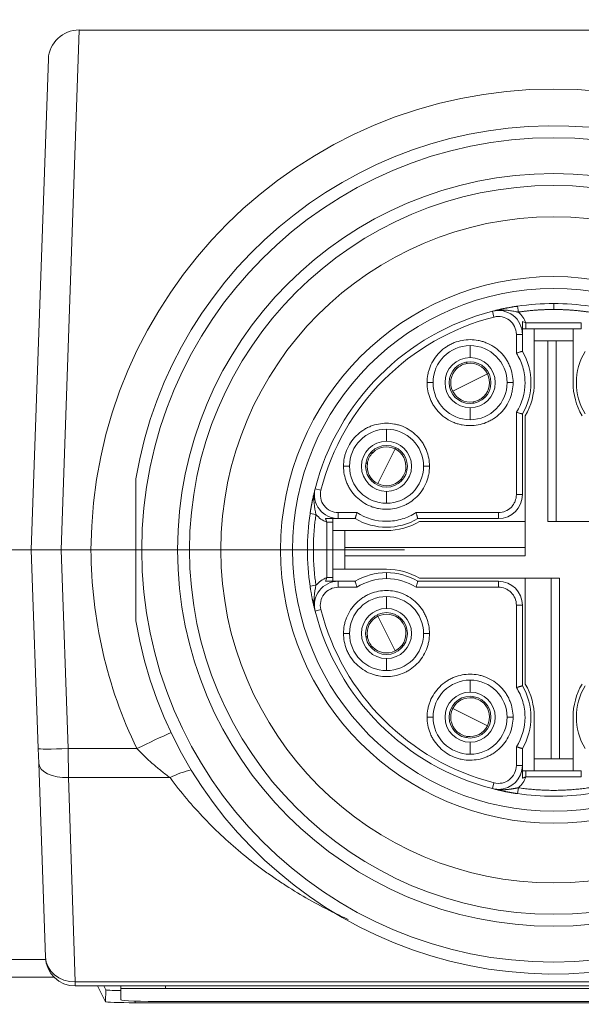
# Model space of a CAD drawing. Header units: millimetres. Extents: x 4 to 836, y 5 to 589.
# Tile 110 of 154: x 657 to 666, y 260 to 277. Entities that reach past the tile are written whole.
import ezdxf

# ---------------------------------------------------------------- set-up
doc = ezdxf.new("R2010")
doc.units = ezdxf.units.MM
doc.layers.add('1', color=7, linetype='Continuous', true_color=0xffffff)
doc.styles.add('ideas_simplex', font='simplex.shx')
doc.dimstyles.get("Standard").update_dxf_attribs({"dimtxt": 0.18, "dimasz": 0.18, "dimexe": 0.18, "dimexo": 0.0625, "dimgap": 0.09, "dimtad": 0, "dimtih": 1, "dimtoh": 1, "dimdec": 4, "dimzin": 0, "dimdsep": 46, "dimtxsty": 'Standard', "dimcen": 0.09, "dimadec": 0, "dimazin": 0, "dimtfac": 1, "dimtdec": 4, "dimtofl": 0, "dimtmove": 0, "dimatfit": 3, "dimfxl": 1, "dimtolj": 1, "dimtzin": 0, "dimarcsym": 0})

# ---------------------------------------------------------------- blocks, each defined once
blk = doc.blocks.new('_U6')
at = {"layer": '1', "color": 152, "lineweight": 13}
for p, q in [((678.538624, 315.211223), (784.688083, 315.211223)), ((650.312249, 253.711148), (784.688083, 253.711148))]:
    blk.add_line(p, q, dxfattribs=at)
at = {"layer": '1', "color": 27, "lineweight": 13}
blk.add_line((782.688083, 315.211223), (782.688083, 253.711148), dxfattribs=at)
at = {"layer": '1', "color": 87, "lineweight": 25}
for p, q in [((781.188083, 293.048685), (775.563083, 293.048685)), ((775.563083, 293.048685), (775.563083, 291.548685)), ((781.188083, 291.548685), (781.188083, 293.048685)), ((775.563083, 277.373685), (775.563083, 275.873685)), ((781.188083, 275.873685), (781.188083, 277.373685)), ((775.563083, 275.873685), (781.188083, 275.873685))]:
    blk.add_line(p, q, dxfattribs=at)
at = {"layer": '1', "color": 27, "lineweight": 18}
for points in [[(782.688083, 315.211223), (783.217064, 312.211225), (782.159102, 312.211221)], [(782.688083, 253.711148), (782.159102, 256.711146), (783.217064, 256.71115)]]:
    blk.add_solid(points, dxfattribs=at)
at = {"layer": '1', "color": 87, "linetype": 'Continuous', "lineweight": 25, "char_height": 3, "attachment_point": 7, "rotation": 90, "line_spacing_factor": 1.204819, "style": 'ideas_simplex'}
for s, insert in [('\\W1.2558;2.421', (781.034583, 277.321185)), ('\\W1.2097;61,5', (773.722083, 278.806185))]:
    blk.add_mtext(s, dxfattribs=dict(at, insert=insert))
blk = doc.blocks.new('_U7')
at = {"layer": '1', "color": 152, "lineweight": 13}
for p, q in [((695.062702, 354.711299), (597.434386, 354.711299)), ((663.288624, 267.843936), (597.434386, 267.843936))]:
    blk.add_line(p, q, dxfattribs=at)
at = {"layer": '1', "color": 27, "lineweight": 13}
blk.add_line((599.434386, 267.843936), (599.434386, 354.711299), dxfattribs=at)
at = {"layer": '1', "color": 87, "lineweight": 25}
for p, q in [((597.934386, 318.380118), (592.309386, 318.380118)), ((592.309386, 318.380118), (592.309386, 316.880118)), ((597.934386, 316.880118), (597.934386, 318.380118)), ((592.309386, 305.675118), (592.309386, 304.175118)), ((597.934386, 304.175118), (597.934386, 305.675118)), ((592.309386, 304.175118), (597.934386, 304.175118))]:
    blk.add_line(p, q, dxfattribs=at)
at = {"layer": '1', "color": 27, "lineweight": 18}
for points in [[(599.434386, 354.711299), (599.963367, 351.711301), (598.905405, 351.711297)], [(599.434386, 267.843936), (598.905405, 270.843935), (599.963367, 270.843938)]]:
    blk.add_solid(points, dxfattribs=at)
at = {"layer": '1', "color": 87, "linetype": 'Continuous', "lineweight": 25, "char_height": 3, "attachment_point": 7, "rotation": 90, "line_spacing_factor": 1.204819, "style": 'ideas_simplex'}
for s, insert in [('\\W1.2280;86,9', (590.468386, 305.622618)), ('\\W1.2097;3.42', (597.780886, 305.622618))]:
    blk.add_mtext(s, dxfattribs=dict(at, insert=insert))

msp = doc.modelspace()

# ---------------------------------------------------------------- linework, layer by layer
at = {"layer": '1', "color": 27, "linetype": 'Continuous', "lineweight": 13}
for p, q in [((657.842, 276.547), (657.538, 267.844)), ((657.538, 267.844), (657.654, 264.518)), ((657.654, 264.518), (658.805, 264.518)), ((657.654, 264.518), (657.663, 264.032)), ((659.363, 264.032), (657.663, 264.032)), ((657.663, 264.032), (657.776, 260.613)), ((657.776, 260.544), (657.776, 260.613)), ((657.776, 260.613), (694.301, 260.613))]:
    msp.add_line(p, q, dxfattribs=at)
at = {"layer": '1', "color": 27, "linetype": 'Continuous', "lineweight": 18}
for p, q in [((657.842, 276.547), (694.235, 276.547)), ((657.039, 267.844), (657.326, 276.064)), ((657.039, 267.844), (657.538, 267.844)), ((657.155, 264.518), (657.039, 267.844)), ((657.538, 267.844), (658.039, 267.844)), ((657.163, 264.275), (657.155, 264.518)), ((657.277, 261.026), (657.163, 264.275)), ((694.301, 260.544), (657.776, 260.544))]:
    msp.add_line(p, q, dxfattribs=at)
at = {"layer": '1', "color": 163, "linetype": 'Continuous', "lineweight": 13}
for p, q in [((665.789, 271.969), (665.789, 271.869)), ((664.764, 271.84), (664.789, 271.743)), ((664.864, 271.857), (664.864, 271.852)), ((665.325, 271.644), (666.252, 271.644)), ((665.264, 271.452), (665.164, 271.452)), ((665.164, 271.14), (665.164, 271.452)), ((664.389, 271.064), (664.389, 271.264)), ((663.669, 270.644), (663.769, 270.644)), ((665.109, 270.644), (665.009, 270.644)), ((664.389, 270.224), (664.389, 270.024)), ((665.164, 268.769), (665.164, 270.148)), ((662.989, 269.664), (662.989, 269.864)), ((662.269, 269.244), (662.369, 269.244)), ((663.709, 269.244), (663.609, 269.244)), ((661.793, 268.868), (661.89, 268.843)), ((662.989, 268.824), (662.989, 268.624)), ((665.164, 268.769), (665.264, 268.769)), ((662.18, 268.369), (662.18, 268.469)), ((662.18, 268.469), (662.493, 268.469)), ((663.484, 268.469), (664.864, 268.469)), ((664.864, 268.369), (664.864, 268.469)), ((661.989, 267.381), (661.989, 268.307)), ((662.989, 267.464), (662.989, 267.364)), ((662.18, 267.319), (662.18, 267.219)), ((662.493, 267.219), (662.18, 267.219)), ((664.864, 267.219), (663.484, 267.219)), ((664.864, 267.219), (664.864, 267.319)), ((662.989, 266.864), (662.989, 267.064)), ((665.264, 266.919), (665.164, 266.919)), ((665.164, 265.54), (665.164, 266.919)), ((661.793, 266.82), (661.89, 266.844)), ((662.269, 266.444), (662.369, 266.444)), ((663.709, 266.444), (663.609, 266.444)), ((662.989, 266.024), (662.989, 265.824)), ((664.389, 265.464), (664.389, 265.664)), ((663.669, 265.044), (663.769, 265.044)), ((665.109, 265.044), (665.009, 265.044)), ((664.389, 264.624), (664.389, 264.424)), ((665.164, 264.236), (665.164, 264.548)), ((665.264, 264.236), (665.164, 264.236)), ((664.764, 263.848), (664.789, 263.945)), ((666.252, 264.044), (665.325, 264.044))]:
    msp.add_line(p, q, dxfattribs=at)
at = {"layer": '1', "color": 163, "linetype": 'Continuous', "lineweight": 18}
for p, q in [((665.197, 271.825), (665.182, 271.924)), ((665.325, 271.544), (665.325, 271.644)), ((666.252, 271.544), (666.252, 271.644)), ((665.325, 271.544), (666.252, 271.544)), ((665.264, 271.168), (665.264, 271.452)), ((665.264, 268.769), (665.264, 270.12)), ((661.708, 268.451), (661.807, 268.436)), ((662.18, 268.369), (662.464, 268.369)), ((663.513, 268.369), (664.864, 268.369)), ((661.989, 268.307), (662.089, 268.307)), ((662.089, 267.381), (662.089, 268.307)), ((661.989, 267.381), (662.089, 267.381)), ((661.708, 267.237), (661.807, 267.252)), ((662.464, 267.319), (662.18, 267.319)), ((664.864, 267.319), (663.513, 267.319)), ((665.264, 265.568), (665.264, 266.919)), ((665.264, 264.236), (665.264, 264.52)), ((666.252, 264.144), (665.325, 264.144)), ((665.325, 264.044), (665.325, 264.144)), ((666.252, 264.044), (666.252, 264.144)), ((665.182, 263.764), (665.197, 263.863))]:
    msp.add_line(p, q, dxfattribs=at)
at = {"layer": '1', "color": 4, "linetype": 'Continuous', "lineweight": 18}
for p, q in [((665.464, 271.544), (665.464, 271.344)), ((666.114, 271.344), (666.114, 271.544)), ((665.689, 271.344), (665.464, 271.344)), ((665.464, 271.344), (665.464, 270.644)), ((665.829, 271.344), (665.689, 271.344)), ((665.689, 268.319), (665.689, 271.344)), ((665.829, 271.344), (666.114, 271.344)), ((665.829, 268.319), (665.829, 271.344)), ((666.114, 271.344), (666.114, 270.644)), ((665.314, 270.089), (665.314, 267.744)), ((663.543, 268.319), (665.314, 268.319)), ((668.034, 268.319), (665.689, 268.319)), ((662.289, 268.169), (662.089, 268.169)), ((662.289, 267.884), (662.289, 268.169)), ((662.289, 268.169), (662.989, 268.169)), ((665.314, 267.884), (662.289, 267.884)), ((662.289, 267.884), (662.289, 267.744)), ((662.289, 267.744), (665.314, 267.744)), ((662.289, 267.744), (662.289, 267.519)), ((662.089, 267.519), (662.289, 267.519)), ((662.289, 267.519), (662.989, 267.519)), ((663.543, 267.369), (665.889, 267.369)), ((665.314, 265.598), (665.314, 267.369)), ((665.749, 267.369), (665.749, 264.344)), ((665.889, 264.344), (665.889, 267.369)), ((665.464, 264.344), (665.464, 265.044)), ((666.114, 264.344), (666.114, 265.044)), ((665.464, 264.344), (665.464, 264.144)), ((665.749, 264.344), (665.464, 264.344)), ((665.749, 264.344), (665.889, 264.344)), ((665.889, 264.344), (666.114, 264.344)), ((666.114, 264.144), (666.114, 264.344))]:
    msp.add_line(p, q, dxfattribs=at)
at = {"layer": '1', "color": 30, "linetype": 'Continuous', "lineweight": 13}
for p, q in [((664.389, 270.644), (664.098, 270.499)), ((664.389, 270.644), (664.679, 270.789)), ((662.989, 269.244), (663.134, 269.535)), ((662.989, 269.244), (662.843, 268.953)), ((662.989, 266.444), (662.843, 266.735)), ((662.989, 266.444), (663.134, 266.153)), ((664.389, 265.044), (664.098, 265.189)), ((664.389, 265.044), (664.679, 264.899))]:
    msp.add_line(p, q, dxfattribs=at)
at = {"layer": '1', "color": 30, "linetype": 'Continuous', "lineweight": 18}
for p, q in [((664.679, 270.789), (664.702, 270.8)), ((663.134, 269.535), (663.145, 269.557)), ((662.843, 266.735), (662.832, 266.757)), ((664.098, 265.189), (664.076, 265.2))]:
    msp.add_line(p, q, dxfattribs=at)
at = {"layer": '1', "color": 252, "linetype": 'Continuous', "lineweight": 13}
for p, q in [((651.949, 260.985), (657.28, 260.985)), ((657.42, 260.693), (651.949, 260.693)), ((658.28, 260.281), (658.287, 260.481)), ((658.78, 260.292), (658.779, 260.264))]:
    msp.add_line(p, q, dxfattribs=at)
at = {"layer": '1', "color": 252, "linetype": 'Continuous', "lineweight": 18}
for p, q in [((658.148, 260.544), (658.28, 260.281)), ((658.287, 260.481), (658.255, 260.544)), ((658.539, 260.311), (658.539, 260.504)), ((658.779, 260.264), (693.298, 260.264)), ((692.789, 260.285), (659.289, 260.285))]:
    msp.add_line(p, q, dxfattribs=at)
at = {"layer": '1', "color": 18, "linetype": 'Continuous', "lineweight": 18}
for p, q in [((658.539, 260.504), (658.539, 260.544)), ((658.539, 260.504), (659.289, 260.504)), ((692.789, 260.504), (659.289, 260.504))]:
    msp.add_line(p, q, dxfattribs=at)
at = {"layer": '1', "color": 18, "linetype": 'Continuous', "lineweight": 13}
msp.add_line((659.289, 260.544), (659.289, 260.504), dxfattribs=at)
at = {"layer": '1', "color": 27, "linetype": 'Continuous', "lineweight": 13}
msp.add_circle((665.789, 267.844), 6.9, dxfattribs=at)
at = {"layer": '1', "color": 27, "linetype": 'Continuous', "lineweight": 18}
for radius in [6.3, 6.1, 5.575, 4.575, 4.375]:
    msp.add_circle((665.789, 267.844), radius, dxfattribs=at)
at = {"layer": '1', "color": 27, "linetype": 'Continuous', "lineweight": 13}
for centre, start, end in [((665.789, 267.809), 0.258, 179.742), ((665.789, 267.879), 180.258, 205.7018)]:
    msp.add_arc(centre, 7.75, start, end, dxfattribs=at)
at = {"layer": '1', "color": 27, "linetype": 'Continuous', "lineweight": 18}
for centre, radius, start, end in [((665.789, 267.844), 7.1, 189.6276, 170.3724), ((657.776, 261.044), 0.5, 182, 270)]:
    msp.add_arc(centre, radius, start, end, dxfattribs=at)
at = {"layer": '1', "color": 163, "linetype": 'Continuous', "lineweight": 18}
for centre, radius, start, end in [((665.789, 267.844), 4.125, 90, 98.4568), ((665.789, 267.844), 4.125, 81.5432, 90), ((665.789, 267.844), 4.125, 104.3782, 165.6218), ((664.864, 271.452), 0.4, 360, 104.3782), ((664.389, 270.644), 0.62, 90, 180), ((664.389, 270.644), 0.62, 0, 90), ((664.389, 270.644), 1.02, 329.0753, 30.9247), ((667.189, 270.644), 1.02, 149.0753, 210.9247), ((664.389, 270.644), 0.42, 90, 270), ((664.389, 270.644), 0.35, 90, 270), ((664.389, 270.644), 0.42, 270, 90), ((664.389, 270.644), 0.35, 270, 90), ((664.389, 270.644), 0.62, 180, 270), ((664.389, 270.644), 0.62, 270, 0), ((662.989, 269.244), 0.62, 90, 180), ((662.989, 269.244), 0.62, 0, 90), ((662.989, 269.244), 0.42, 90, 270), ((662.989, 269.244), 0.42, 270, 90), ((662.989, 269.244), 0.35, 90, 270), ((662.989, 269.244), 0.35, 270, 90), ((662.989, 269.244), 0.62, 180, 270), ((662.989, 269.244), 0.62, 270, 0), ((662.18, 268.769), 0.4, 165.6218, 270), ((664.864, 268.769), 0.4, 270, 360), ((665.789, 267.844), 4.125, 171.5432, 188.4568), ((662.989, 269.244), 1.02, 239.0753, 300.9247), ((662.989, 266.444), 1.02, 90, 120.9247), ((662.989, 266.444), 1.02, 59.0753, 90), ((662.18, 266.919), 0.4, 90, 194.3782), ((664.864, 266.919), 0.4, 360, 90), ((662.989, 266.444), 0.62, 90, 180), ((662.989, 266.444), 0.62, 0, 90), ((662.989, 266.444), 0.42, 90, 270), ((662.989, 266.444), 0.42, 270, 90), ((665.789, 267.844), 4.125, 194.3782, 255.6218), ((662.989, 266.444), 0.35, 90, 270), ((662.989, 266.444), 0.35, 270, 90), ((662.989, 266.444), 0.62, 180, 270), ((662.989, 266.444), 0.62, 270, 0), ((664.389, 265.044), 0.62, 90, 180), ((664.389, 265.044), 0.62, 0, 90), ((664.389, 265.044), 1.02, 329.0753, 30.9247), ((667.189, 265.044), 1.02, 149.0753, 210.9247), ((664.389, 265.044), 0.42, 90, 270), ((664.389, 265.044), 0.35, 90, 270), ((664.389, 265.044), 0.42, 270, 90), ((664.389, 265.044), 0.35, 270, 90), ((664.389, 265.044), 0.62, 180, 270), ((664.389, 265.044), 0.62, 270, 0), ((664.864, 264.236), 0.4, 270, 360), ((664.864, 264.236), 0.4, 255.6218, 270), ((665.789, 267.844), 4.125, 261.5432, 270), ((665.789, 267.844), 4.125, 270, 278.4568)]:
    msp.add_arc(centre, radius, start, end, dxfattribs=at)
at = {"layer": '1', "color": 163, "linetype": 'Continuous', "lineweight": 13}
for centre, radius, start, end in [((665.789, 267.844), 4.025, 104.3782, 165.6218), ((664.864, 271.452), 0.3, 360, 104.3782), ((662.18, 266.919), 0.3, 90, 194.3782), ((665.789, 267.844), 4.025, 194.3782, 255.6218)]:
    msp.add_arc(centre, radius, start, end, dxfattribs=at)
at = {"layer": '1', "color": 30, "linetype": 'Continuous', "lineweight": 18}
for centre, start, end in [((664.389, 270.644), 134.4853, 206.5651), ((664.389, 270.644), 98.6448, 134.4853), ((664.389, 270.644), 26.5651, 98.6448), ((664.389, 270.644), 314.4853, 26.5651), ((664.389, 270.644), 206.5651, 278.6448), ((664.389, 270.644), 278.6448, 314.4853), ((662.989, 269.244), 63.4349, 135.5147), ((662.989, 269.244), 351.3552, 63.4349), ((662.989, 269.244), 135.5147, 171.3552), ((662.989, 269.244), 171.3552, 243.4349), ((662.989, 269.244), 315.5147, 351.3552), ((662.989, 269.244), 243.4349, 315.5147), ((662.989, 266.444), 116.5651, 188.6448), ((662.989, 266.444), 44.4853, 116.5651), ((662.989, 266.444), 8.6448, 44.4853), ((662.989, 266.444), 188.6448, 224.4853), ((662.989, 266.444), 296.5651, 8.6448), ((662.989, 266.444), 224.4853, 296.5651), ((664.389, 265.044), 81.3552, 153.4349), ((664.389, 265.044), 45.5147, 81.3552), ((664.389, 265.044), 333.4349, 45.5147), ((664.389, 265.044), 153.4349, 225.5147), ((664.389, 265.044), 261.3552, 333.4349), ((664.389, 265.044), 225.5147, 261.3552)]:
    msp.add_arc(centre, 0.325, start, end, dxfattribs=at)
at = {"layer": '1', "color": 4, "linetype": 'Continuous', "lineweight": 18}
for centre, start, end in [((664.364, 270.644), 329.7274, 360), ((667.214, 270.644), 180, 210.2726), ((662.989, 269.269), 270, 300.2726), ((662.989, 266.419), 59.7274, 90), ((664.364, 265.044), 360, 30.2726), ((667.214, 265.044), 149.7274, 180)]:
    msp.add_arc(centre, 1.1, start, end, dxfattribs=at)
at = {"layer": '1', "color": 27, "linetype": 'Continuous', "lineweight": 18}
msp.add_ellipse((657.826, 276.063), major_axis=(-0.467, -0.19), ratio=0.954432, start_param=4.309403, end_param=5.878982, dxfattribs=at)
at = {"layer": '1', "color": 27, "linetype": 'Continuous', "lineweight": 13}
for centre, major_axis, ratio, start_param, end_param in [((658.805, 264.483), (-0.901, -0.434), 0.03145, 4.004741, 4.697253), ((657.654, 264.535), (-0.5, -0.017), 0.034878, 0, 1.569578), ((657.663, 264.292), (-0.5, -0.017), 0.520272, 0, 1.55263), ((659.363, 263.512), (0.829, 0.559), 0.4511, 0.852454, 1.275562), ((657.776, 261.044), (0.5, 0.017), 0.862313, 3.141593, 4.682285)]:
    msp.add_ellipse(centre, major_axis=major_axis, ratio=ratio, start_param=start_param, end_param=end_param, dxfattribs=at)
at = {"layer": '1', "color": 252, "linetype": 'Continuous', "lineweight": 18}
for centre, major_axis, ratio, start_param, end_param in [((658.787, 260.481), (-0.5, 0), 0.034964, 0.017482, 1.050975), ((658.78, 260.281), (-0.5, 0), 0.034964, 0.017482, 1.5684), ((659.289, 260.311), (0.75, 0), 0.034899, 3.141593, 4.712389)]:
    msp.add_ellipse(centre, major_axis=major_axis, ratio=ratio, start_param=start_param, end_param=end_param, dxfattribs=at)
at = {"layer": '1', "color": 163, "linetype": 'Continuous', "lineweight": 18}
for points, knots in [([(664.764, 271.84), (664.772, 271.842), (664.786, 271.845), (664.807, 271.85), (664.827, 271.855), (664.846, 271.86), (664.865, 271.864), (664.882, 271.868), (664.899, 271.872), (664.915, 271.875), (664.93, 271.879), (664.944, 271.881), (664.959, 271.885), (664.976, 271.888), (664.996, 271.892), (665.015, 271.896), (665.034, 271.899), (665.053, 271.903), (665.072, 271.906), (665.091, 271.909), (665.109, 271.913), (665.128, 271.916), (665.146, 271.919), (665.164, 271.921), (665.176, 271.923), (665.182, 271.924)], [0, 0, 0, 0, 0.059317, 0.115844, 0.169584, 0.220541, 0.268722, 0.314133, 0.356781, 0.396676, 0.43383, 0.468256, 0.499972, 0.546812, 0.592509, 0.637114, 0.680683, 0.723276, 0.764957, 0.805793, 0.845858, 0.885228, 0.923985, 0.962213, 1, 1, 1, 1]), ([(664.864, 271.856), (664.864, 271.856), (664.864, 271.856), (664.864, 271.856), (664.864, 271.856), (664.864, 271.857), (664.864, 271.857), (664.865, 271.857), (664.867, 271.857), (664.871, 271.857), (664.877, 271.858), (664.891, 271.858), (664.918, 271.86), (664.952, 271.859), (664.987, 271.858), (665.016, 271.855), (665.049, 271.851), (665.084, 271.846), (665.123, 271.839), (665.155, 271.833), (665.176, 271.829), (665.187, 271.827), (665.192, 271.826), (665.195, 271.826), (665.196, 271.825), (665.197, 271.825)], [0, 0, 0, 0, 0.000142, 0.000283, 0.000567, 0.001134, 0.002267, 0.004533, 0.009062, 0.018107, 0.036142, 0.071991, 0.142847, 0.281165, 0.376962, 0.46416, 0.543496, 0.66676, 0.784155, 0.895314, 0.948474, 0.974441, 0.987272, 0.993649, 1, 1, 1, 1]), ([(665.164, 271.14), (665.17, 271.142), (665.176, 271.143), (665.189, 271.147), (665.195, 271.149), (665.207, 271.152), (665.213, 271.154), (665.224, 271.157), (665.229, 271.158), (665.238, 271.161), (665.243, 271.162), (665.25, 271.164), (665.253, 271.165), (665.258, 271.167), (665.26, 271.167), (665.263, 271.168), (665.264, 271.168), (665.264, 271.168)], [0, 0, 0, 0, 0.12517, 0.12517, 0.25034, 0.25034, 0.37551, 0.37551, 0.500679, 0.500679, 0.625849, 0.625849, 0.751019, 0.751019, 0.876189, 0.876189, 1, 1, 1, 1]), ([(665.164, 270.148), (665.17, 270.146), (665.176, 270.144), (665.189, 270.141), (665.195, 270.139), (665.207, 270.136), (665.213, 270.134), (665.224, 270.131), (665.229, 270.129), (665.238, 270.127), (665.243, 270.126), (665.25, 270.124), (665.253, 270.123), (665.258, 270.121), (665.26, 270.121), (665.263, 270.12), (665.264, 270.12), (665.264, 270.12)], [0, 0, 0, 0, 0.12517, 0.12517, 0.25034, 0.25034, 0.37551, 0.37551, 0.500679, 0.500679, 0.625849, 0.625849, 0.751019, 0.751019, 0.876189, 0.876189, 1, 1, 1, 1]), ([(661.708, 268.451), (661.709, 268.454), (661.71, 268.46), (661.711, 268.47), (661.713, 268.48), (661.715, 268.49), (661.716, 268.5), (661.718, 268.51), (661.719, 268.52), (661.721, 268.53), (661.723, 268.54), (661.725, 268.55), (661.726, 268.56), (661.728, 268.571), (661.73, 268.581), (661.732, 268.591), (661.734, 268.602), (661.736, 268.612), (661.738, 268.623), (661.74, 268.633), (661.742, 268.644), (661.744, 268.654), (661.746, 268.665), (661.749, 268.679), (661.753, 268.697), (661.758, 268.721), (661.763, 268.746), (661.77, 268.773), (661.777, 268.803), (661.784, 268.835), (661.79, 268.857), (661.793, 268.868)], [0, 0, 0, 0, 0.020548, 0.041216, 0.062019, 0.082972, 0.104088, 0.125381, 0.146866, 0.168555, 0.19046, 0.212594, 0.23497, 0.257598, 0.28049, 0.303656, 0.327108, 0.350855, 0.374907, 0.399274, 0.423963, 0.448985, 0.474347, 0.500057, 0.551029, 0.608744, 0.673259, 0.744616, 0.822843, 0.907966, 1, 1, 1, 1]), ([(661.807, 268.436), (661.796, 268.493), (661.783, 268.559), (661.772, 268.679), (661.772, 268.73), (661.777, 268.782)], [0, 0, 0, 0, 0.60877, 0.60877, 1, 1, 1, 1]), ([(661.967, 268.369), (662.004, 268.369), (662.041, 268.369), (662.093, 268.369), (662.111, 268.369), (662.146, 268.369), (662.163, 268.369), (662.18, 268.369)], [0, 0, 0, 0, 0.5, 0.5, 0.75, 0.75, 1, 1, 1, 1]), ([(662.493, 268.469), (662.491, 268.463), (662.489, 268.456), (662.485, 268.443), (662.484, 268.437), (662.48, 268.425), (662.479, 268.42), (662.476, 268.409), (662.474, 268.404), (662.471, 268.394), (662.47, 268.39), (662.468, 268.383), (662.467, 268.379), (662.466, 268.374), (662.465, 268.372), (662.465, 268.37), (662.464, 268.369), (662.464, 268.369)], [0, 0, 0, 0, 0.12517, 0.12517, 0.25034, 0.25034, 0.37551, 0.37551, 0.500679, 0.500679, 0.625849, 0.625849, 0.751019, 0.751019, 0.876189, 0.876189, 1, 1, 1, 1]), ([(663.513, 268.369), (663.513, 268.369), (663.513, 268.37), (663.512, 268.372), (663.511, 268.374), (663.51, 268.379), (663.509, 268.383), (663.507, 268.39), (663.506, 268.394), (663.503, 268.404), (663.502, 268.409), (663.499, 268.42), (663.497, 268.425), (663.494, 268.437), (663.492, 268.443), (663.488, 268.456), (663.486, 268.463), (663.484, 268.469)], [0, 0, 0, 0, 0.120316, 0.120316, 0.245985, 0.245985, 0.371654, 0.371654, 0.497324, 0.497324, 0.622993, 0.622993, 0.748662, 0.748662, 0.874331, 0.874331, 1, 1, 1, 1]), ([(661.793, 266.82), (661.791, 266.827), (661.787, 266.841), (661.782, 266.862), (661.777, 266.882), (661.773, 266.902), (661.768, 266.92), (661.764, 266.938), (661.761, 266.954), (661.757, 266.97), (661.754, 266.985), (661.751, 266.999), (661.748, 267.014), (661.744, 267.032), (661.741, 267.051), (661.737, 267.07), (661.733, 267.089), (661.73, 267.108), (661.726, 267.127), (661.723, 267.146), (661.72, 267.165), (661.717, 267.183), (661.714, 267.201), (661.711, 267.219), (661.709, 267.231), (661.708, 267.237)], [0, 0, 0, 0, 0.059317, 0.115844, 0.169584, 0.220541, 0.268722, 0.314133, 0.356781, 0.396676, 0.43383, 0.468256, 0.499972, 0.546812, 0.592509, 0.637114, 0.680683, 0.723276, 0.764957, 0.805793, 0.845858, 0.885228, 0.923985, 0.962213, 1, 1, 1, 1]), ([(661.793, 266.82), (661.772, 266.9), (661.77, 266.982), (661.783, 267.128), (661.796, 267.194), (661.807, 267.252)], [0, 0, 0, 0, 0.5, 0.5, 1, 1, 1, 1]), ([(661.967, 267.319), (662.004, 267.319), (662.041, 267.319), (662.093, 267.319), (662.111, 267.319), (662.146, 267.319), (662.163, 267.319), (662.18, 267.319)], [0, 0, 0, 0, 0.5, 0.5, 0.75, 0.75, 1, 1, 1, 1]), ([(662.493, 267.219), (662.491, 267.225), (662.489, 267.232), (662.485, 267.244), (662.484, 267.251), (662.48, 267.263), (662.479, 267.268), (662.476, 267.279), (662.474, 267.284), (662.471, 267.294), (662.47, 267.298), (662.468, 267.305), (662.467, 267.308), (662.466, 267.314), (662.465, 267.316), (662.465, 267.318), (662.464, 267.319), (662.464, 267.319)], [0, 0, 0, 0, 0.125169, 0.125169, 0.250337, 0.250337, 0.375506, 0.375506, 0.500675, 0.500675, 0.625843, 0.625843, 0.751012, 0.751012, 0.876181, 0.876181, 1, 1, 1, 1]), ([(663.484, 267.219), (663.486, 267.225), (663.488, 267.232), (663.492, 267.244), (663.494, 267.251), (663.497, 267.263), (663.499, 267.268), (663.502, 267.279), (663.503, 267.284), (663.506, 267.294), (663.507, 267.298), (663.509, 267.305), (663.51, 267.308), (663.511, 267.314), (663.512, 267.316), (663.513, 267.318), (663.513, 267.319), (663.513, 267.319)], [0, 0, 0, 0, 0.125168, 0.125168, 0.250336, 0.250336, 0.375504, 0.375504, 0.500672, 0.500672, 0.62584, 0.62584, 0.751008, 0.751008, 0.876177, 0.876177, 1, 1, 1, 1]), ([(665.164, 265.54), (665.17, 265.542), (665.176, 265.543), (665.189, 265.547), (665.195, 265.549), (665.207, 265.552), (665.213, 265.554), (665.224, 265.557), (665.229, 265.558), (665.238, 265.561), (665.243, 265.562), (665.25, 265.564), (665.253, 265.565), (665.258, 265.567), (665.26, 265.567), (665.263, 265.568), (665.264, 265.568), (665.264, 265.568)], [0, 0, 0, 0, 0.12517, 0.12517, 0.25034, 0.25034, 0.37551, 0.37551, 0.500679, 0.500679, 0.625849, 0.625849, 0.751019, 0.751019, 0.876189, 0.876189, 1, 1, 1, 1]), ([(665.164, 264.548), (665.17, 264.546), (665.176, 264.544), (665.189, 264.541), (665.195, 264.539), (665.207, 264.536), (665.213, 264.534), (665.224, 264.531), (665.229, 264.529), (665.238, 264.527), (665.243, 264.526), (665.25, 264.524), (665.253, 264.523), (665.258, 264.521), (665.26, 264.521), (665.263, 264.52), (665.264, 264.52), (665.264, 264.52)], [0, 0, 0, 0, 0.12517, 0.12517, 0.25034, 0.25034, 0.37551, 0.37551, 0.500679, 0.500679, 0.625849, 0.625849, 0.751019, 0.751019, 0.876189, 0.876189, 1, 1, 1, 1]), ([(665.264, 264.022), (665.264, 264.06), (665.264, 264.096), (665.264, 264.149), (665.264, 264.166), (665.264, 264.201), (665.264, 264.218), (665.264, 264.236)], [0, 0, 0, 0, 0.5, 0.5, 0.75, 0.75, 1, 1, 1, 1]), ([(665.182, 263.764), (665.179, 263.764), (665.172, 263.765), (665.162, 263.767), (665.153, 263.768), (665.143, 263.77), (665.133, 263.771), (665.123, 263.773), (665.113, 263.775), (665.103, 263.776), (665.093, 263.778), (665.082, 263.78), (665.072, 263.782), (665.062, 263.783), (665.052, 263.785), (665.041, 263.787), (665.031, 263.789), (665.02, 263.791), (665.01, 263.793), (664.999, 263.795), (664.989, 263.797), (664.978, 263.799), (664.968, 263.801), (664.953, 263.804), (664.935, 263.808), (664.912, 263.813), (664.887, 263.819), (664.859, 263.825), (664.829, 263.832), (664.797, 263.84), (664.776, 263.845), (664.764, 263.848)], [0, 0, 0, 0, 0.020548, 0.041216, 0.062019, 0.082972, 0.104088, 0.125381, 0.146866, 0.168555, 0.19046, 0.212594, 0.23497, 0.257598, 0.28049, 0.303656, 0.327108, 0.350855, 0.374907, 0.399274, 0.423963, 0.448985, 0.474347, 0.500057, 0.551029, 0.608744, 0.673259, 0.744616, 0.822843, 0.907966, 1, 1, 1, 1])]:
    msp.add_open_spline(points, degree=3, knots=knots, dxfattribs=at)
at = {"layer": '1', "color": 163, "linetype": 'Continuous', "lineweight": 13}
for points, weights in [([(665.197, 271.825), (665.393, 271.854), (665.59, 271.869), (665.789, 271.869)], [1, 0.998185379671, 0.998185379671, 1]), ([(665.789, 271.869), (665.987, 271.869), (666.185, 271.854), (666.381, 271.825)], [1, 0.998185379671, 0.998185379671, 1]), ([(666.381, 263.863), (665.987, 263.804), (665.59, 263.804), (665.197, 263.863)], [1, 0.9927513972, 0.9927513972, 1])]:
    msp.add_rational_spline(points, weights, degree=3, dxfattribs=at)
at = {"layer": '1', "color": 163, "linetype": 'Continuous', "lineweight": 18}
for points in [[(665.197, 271.825), (665.253, 271.775), (665.296, 271.714), (665.325, 271.644)], [(665.325, 271.644), (665.305, 271.65), (665.284, 271.658), (665.264, 271.666)], [(665.264, 271.544), (665.284, 271.544), (665.305, 271.544), (665.325, 271.544)], [(661.989, 268.307), (661.918, 268.336), (661.858, 268.379), (661.807, 268.436)], [(662.089, 268.307), (662.089, 268.328), (662.089, 268.349), (662.089, 268.369)], [(661.807, 267.252), (661.858, 267.309), (661.918, 267.352), (661.989, 267.381)], [(661.989, 267.381), (661.982, 267.36), (661.975, 267.339), (661.967, 267.319)], [(662.089, 267.319), (662.089, 267.339), (662.089, 267.36), (662.089, 267.381)], [(662.989, 267.364), (662.809, 267.363), (662.644, 267.315), (662.493, 267.219)], [(663.484, 267.219), (663.333, 267.315), (663.168, 267.363), (662.989, 267.364)], [(665.325, 264.144), (665.305, 264.144), (665.284, 264.144), (665.264, 264.144)], [(665.325, 264.044), (665.296, 263.974), (665.253, 263.913), (665.197, 263.863)]]:
    msp.add_open_spline(points, degree=3, dxfattribs=at)
at = {"layer": '1', "color": 163, "linetype": 'Continuous', "lineweight": 18, "extrusion": (-6.8076e-08, -1.26463e-14, -1)}
msp.add_open_spline([(665.264, 271.666), (665.264, 271.628), (665.264, 271.592), (665.264, 271.539), (665.264, 271.522), (665.264, 271.487), (665.264, 271.469), (665.264, 271.452)], degree=3, knots=[0, 0, 0, 0, 0.5, 0.5, 0.75, 0.75, 1, 1, 1, 1], dxfattribs=at)
at = {"layer": '1', "color": 163, "linetype": 'Continuous', "lineweight": 13}
for points, knots in [([(663.669, 270.644), (663.669, 270.69), (663.675, 270.757), (663.691, 270.823), (663.703, 270.866), (663.71, 270.886), (663.756, 271.001), (663.81, 271.083), (663.915, 271.188), (663.971, 271.234), (664.034, 271.271), (664.078, 271.294), (664.102, 271.305), (664.208, 271.347), (664.297, 271.364), (664.434, 271.364), (664.502, 271.358), (664.567, 271.342), (664.611, 271.329), (664.631, 271.322), (664.746, 271.277), (664.828, 271.223), (664.933, 271.118), (664.979, 271.061), (665.016, 270.998), (665.039, 270.955), (665.05, 270.93), (665.092, 270.824), (665.109, 270.736), (665.109, 270.644)], [0, 0, 0, 0, 0.0625, 0.09375, 0.09375, 0.125, 0.125, 0.25, 0.25, 0.3125, 0.34375, 0.34375, 0.375, 0.375, 0.5, 0.5, 0.5625, 0.59375, 0.59375, 0.625, 0.625, 0.75, 0.75, 0.8125, 0.84375, 0.84375, 0.875, 0.875, 1, 1, 1, 1]), ([(665.164, 270.148), (665.26, 270.299), (665.309, 270.465), (665.309, 270.689), (665.305, 270.733), (665.293, 270.821), (665.282, 270.866), (665.246, 270.99), (665.21, 271.067), (665.164, 271.14)], [0, 0, 0, 0, 0.5, 0.5, 0.625, 0.625, 0.75, 0.75, 1, 1, 1, 1]), ([(665.109, 270.644), (665.109, 270.598), (665.102, 270.531), (665.087, 270.465), (665.074, 270.422), (665.067, 270.402), (665.022, 270.287), (664.968, 270.205), (664.863, 270.1), (664.806, 270.053), (664.743, 270.016), (664.699, 269.994), (664.675, 269.983), (664.569, 269.941), (664.48, 269.924), (664.343, 269.924), (664.276, 269.93), (664.21, 269.946), (664.167, 269.959), (664.147, 269.965), (664.031, 270.011), (663.95, 270.065), (663.844, 270.17), (663.798, 270.227), (663.761, 270.29), (663.739, 270.333), (663.728, 270.358), (663.685, 270.464), (663.669, 270.552), (663.669, 270.644)], [0, 0, 0, 0, 0.0625, 0.09375, 0.09375, 0.125, 0.125, 0.25, 0.25, 0.3125, 0.34375, 0.34375, 0.375, 0.375, 0.5, 0.5, 0.5625, 0.59375, 0.59375, 0.625, 0.625, 0.75, 0.75, 0.8125, 0.84375, 0.84375, 0.875, 0.875, 1, 1, 1, 1]), ([(662.269, 269.244), (662.269, 269.29), (662.275, 269.357), (662.291, 269.423), (662.303, 269.466), (662.31, 269.486), (662.356, 269.601), (662.41, 269.683), (662.515, 269.788), (662.571, 269.834), (662.634, 269.871), (662.678, 269.894), (662.702, 269.905), (662.808, 269.947), (662.897, 269.964), (663.034, 269.964), (663.102, 269.958), (663.167, 269.942), (663.211, 269.929), (663.231, 269.922), (663.346, 269.877), (663.428, 269.823), (663.533, 269.718), (663.579, 269.661), (663.616, 269.598), (663.639, 269.555), (663.65, 269.53), (663.692, 269.424), (663.709, 269.336), (663.709, 269.244)], [0, 0, 0, 0, 0.0625, 0.09375, 0.09375, 0.125, 0.125, 0.25, 0.25, 0.3125, 0.34375, 0.34375, 0.375, 0.375, 0.5, 0.5, 0.5625, 0.59375, 0.59375, 0.625, 0.625, 0.75, 0.75, 0.8125, 0.84375, 0.84375, 0.875, 0.875, 1, 1, 1, 1]), ([(663.709, 269.244), (663.709, 269.198), (663.702, 269.131), (663.687, 269.065), (663.674, 269.022), (663.667, 269.002), (663.622, 268.887), (663.568, 268.805), (663.463, 268.7), (663.406, 268.653), (663.343, 268.616), (663.299, 268.594), (663.275, 268.583), (663.169, 268.541), (663.08, 268.524), (662.943, 268.524), (662.876, 268.53), (662.81, 268.546), (662.767, 268.559), (662.747, 268.565), (662.631, 268.611), (662.55, 268.665), (662.444, 268.77), (662.398, 268.827), (662.361, 268.89), (662.339, 268.933), (662.328, 268.958), (662.285, 269.064), (662.269, 269.152), (662.269, 269.244)], [0, 0, 0, 0, 0.0625, 0.09375, 0.09375, 0.125, 0.125, 0.25, 0.25, 0.3125, 0.34375, 0.34375, 0.375, 0.375, 0.5, 0.5, 0.5625, 0.59375, 0.59375, 0.625, 0.625, 0.75, 0.75, 0.8125, 0.84375, 0.84375, 0.875, 0.875, 1, 1, 1, 1]), ([(661.89, 268.843), (661.878, 268.799), (661.878, 268.752), (661.896, 268.664), (661.916, 268.621), (661.971, 268.549), (662.007, 268.52), (662.089, 268.479), (662.133, 268.469), (662.18, 268.469)], [0, 0, 0, 0, 0.25, 0.25, 0.5, 0.5, 0.75, 0.75, 1, 1, 1, 1]), ([(664.864, 268.469), (664.946, 268.469), (665.018, 268.5), (665.09, 268.571), (665.109, 268.594), (665.125, 268.621), (665.134, 268.639), (665.139, 268.65), (665.157, 268.694), (665.164, 268.73), (665.164, 268.769)], [0, 0, 0, 0, 0.5, 0.5, 0.625, 0.6875, 0.6875, 0.75, 0.75, 1, 1, 1, 1]), ([(662.493, 268.469), (662.644, 268.372), (662.81, 268.324), (663.033, 268.324), (663.078, 268.327), (663.165, 268.34), (663.211, 268.35), (663.334, 268.387), (663.412, 268.422), (663.484, 268.469)], [0, 0, 0, 0, 0.5, 0.5, 0.625, 0.625, 0.75, 0.75, 1, 1, 1, 1]), ([(665.164, 266.919), (665.164, 267.001), (665.133, 267.074), (665.062, 267.145), (665.038, 267.165), (665.012, 267.18), (664.993, 267.19), (664.983, 267.194), (664.939, 267.212), (664.902, 267.219), (664.864, 267.219)], [0, 0, 0, 0, 0.5, 0.5, 0.625, 0.6875, 0.6875, 0.75, 0.75, 1, 1, 1, 1]), ([(662.269, 266.444), (662.269, 266.49), (662.275, 266.557), (662.291, 266.623), (662.303, 266.666), (662.31, 266.686), (662.356, 266.801), (662.41, 266.883), (662.515, 266.988), (662.571, 267.034), (662.634, 267.071), (662.678, 267.094), (662.702, 267.105), (662.808, 267.147), (662.897, 267.164), (663.034, 267.164), (663.102, 267.158), (663.167, 267.142), (663.211, 267.129), (663.231, 267.122), (663.346, 267.077), (663.428, 267.023), (663.533, 266.918), (663.579, 266.861), (663.616, 266.798), (663.639, 266.755), (663.65, 266.73), (663.692, 266.624), (663.709, 266.536), (663.709, 266.444)], [0, 0, 0, 0, 0.0625, 0.09375, 0.09375, 0.125, 0.125, 0.25, 0.25, 0.3125, 0.34375, 0.34375, 0.375, 0.375, 0.5, 0.5, 0.5625, 0.59375, 0.59375, 0.625, 0.625, 0.75, 0.75, 0.8125, 0.84375, 0.84375, 0.875, 0.875, 1, 1, 1, 1]), ([(663.709, 266.444), (663.709, 266.398), (663.702, 266.331), (663.687, 266.265), (663.674, 266.222), (663.667, 266.202), (663.622, 266.087), (663.568, 266.005), (663.463, 265.9), (663.406, 265.853), (663.343, 265.816), (663.299, 265.794), (663.275, 265.783), (663.169, 265.741), (663.08, 265.724), (662.943, 265.724), (662.876, 265.73), (662.81, 265.746), (662.767, 265.759), (662.747, 265.765), (662.631, 265.811), (662.55, 265.865), (662.444, 265.97), (662.398, 266.027), (662.361, 266.09), (662.339, 266.133), (662.328, 266.158), (662.285, 266.264), (662.269, 266.352), (662.269, 266.444)], [0, 0, 0, 0, 0.0625, 0.09375, 0.09375, 0.125, 0.125, 0.25, 0.25, 0.3125, 0.34375, 0.34375, 0.375, 0.375, 0.5, 0.5, 0.5625, 0.59375, 0.59375, 0.625, 0.625, 0.75, 0.75, 0.8125, 0.84375, 0.84375, 0.875, 0.875, 1, 1, 1, 1]), ([(663.669, 265.044), (663.669, 265.09), (663.675, 265.157), (663.691, 265.223), (663.703, 265.266), (663.71, 265.286), (663.756, 265.401), (663.81, 265.483), (663.915, 265.588), (663.971, 265.634), (664.034, 265.671), (664.078, 265.694), (664.102, 265.705), (664.208, 265.747), (664.297, 265.764), (664.434, 265.764), (664.502, 265.758), (664.567, 265.742), (664.611, 265.729), (664.631, 265.722), (664.746, 265.677), (664.828, 265.623), (664.933, 265.518), (664.979, 265.461), (665.016, 265.398), (665.039, 265.355), (665.05, 265.33), (665.092, 265.224), (665.109, 265.136), (665.109, 265.044)], [0, 0, 0, 0, 0.0625, 0.09375, 0.09375, 0.125, 0.125, 0.25, 0.25, 0.3125, 0.34375, 0.34375, 0.375, 0.375, 0.5, 0.5, 0.5625, 0.59375, 0.59375, 0.625, 0.625, 0.75, 0.75, 0.8125, 0.84375, 0.84375, 0.875, 0.875, 1, 1, 1, 1]), ([(665.164, 264.548), (665.26, 264.699), (665.309, 264.865), (665.309, 265.089), (665.305, 265.133), (665.293, 265.221), (665.282, 265.266), (665.246, 265.39), (665.21, 265.467), (665.164, 265.54)], [0, 0, 0, 0, 0.5, 0.5, 0.625, 0.625, 0.75, 0.75, 1, 1, 1, 1]), ([(665.109, 265.044), (665.109, 264.998), (665.102, 264.931), (665.087, 264.865), (665.074, 264.822), (665.067, 264.802), (665.022, 264.687), (664.968, 264.605), (664.863, 264.5), (664.806, 264.453), (664.743, 264.416), (664.699, 264.394), (664.675, 264.383), (664.569, 264.341), (664.48, 264.324), (664.343, 264.324), (664.276, 264.33), (664.21, 264.346), (664.167, 264.359), (664.147, 264.365), (664.031, 264.411), (663.95, 264.465), (663.844, 264.57), (663.798, 264.627), (663.761, 264.69), (663.739, 264.733), (663.728, 264.758), (663.685, 264.864), (663.669, 264.952), (663.669, 265.044)], [0, 0, 0, 0, 0.0625, 0.09375, 0.09375, 0.125, 0.125, 0.25, 0.25, 0.3125, 0.34375, 0.34375, 0.375, 0.375, 0.5, 0.5, 0.5625, 0.59375, 0.59375, 0.625, 0.625, 0.75, 0.75, 0.8125, 0.84375, 0.84375, 0.875, 0.875, 1, 1, 1, 1]), ([(664.789, 263.945), (664.833, 263.934), (664.88, 263.933), (664.969, 263.951), (665.012, 263.971), (665.083, 264.026), (665.113, 264.063), (665.153, 264.145), (665.164, 264.189), (665.164, 264.236)], [0, 0, 0, 0, 0.25, 0.25, 0.5, 0.5, 0.75, 0.75, 1, 1, 1, 1])]:
    msp.add_open_spline(points, degree=3, knots=knots, dxfattribs=at)
at = {"layer": '1', "color": 30, "linetype": 'Continuous', "lineweight": 18}
for points in [[(664.331, 270.982), (664.334, 270.977), (664.337, 270.971), (664.34, 270.965)], [(664.161, 270.876), (664.157, 270.883), (664.154, 270.89), (664.15, 270.897)], [(664.446, 270.306), (664.443, 270.311), (664.44, 270.317), (664.437, 270.323)], [(664.616, 270.412), (664.62, 270.405), (664.623, 270.398), (664.627, 270.391)], [(662.734, 269.483), (662.742, 269.479), (662.749, 269.475), (662.757, 269.472)], [(662.667, 269.293), (662.662, 269.296), (662.656, 269.298), (662.65, 269.301)], [(663.31, 269.195), (663.316, 269.192), (663.321, 269.189), (663.327, 269.187)], [(663.243, 269.005), (663.236, 269.009), (663.228, 269.012), (663.22, 269.016)], [(663.22, 266.672), (663.227, 266.675), (663.233, 266.678), (663.24, 266.681)], [(662.65, 266.386), (662.656, 266.389), (662.661, 266.392), (662.667, 266.395)], [(663.328, 266.502), (663.322, 266.499), (663.316, 266.496), (663.31, 266.493)], [(662.757, 266.216), (662.75, 266.213), (662.744, 266.21), (662.737, 266.206)], [(664.437, 265.365), (664.441, 265.372), (664.444, 265.378), (664.447, 265.384)], [(664.628, 265.298), (664.624, 265.291), (664.62, 265.283), (664.616, 265.276)], [(664.15, 264.79), (664.153, 264.797), (664.157, 264.805), (664.161, 264.812)], [(664.34, 264.723), (664.337, 264.716), (664.333, 264.71), (664.33, 264.704)]]:
    msp.add_open_spline(points, degree=3, dxfattribs=at)
at = {"layer": '1', "color": 27, "linetype": 'Continuous', "lineweight": 18}
for points, knots in [([(658.789, 266.657), (658.789, 266.657), (658.789, 266.657), (658.789, 266.659), (658.789, 266.66), (658.789, 266.665), (658.789, 266.669), (658.789, 266.679), (658.789, 266.684), (658.789, 266.694), (658.789, 266.7), (658.789, 266.717), (658.789, 266.729), (658.789, 266.753), (658.789, 266.765), (658.789, 266.802), (658.789, 266.826), (658.789, 266.876), (658.789, 266.901), (658.789, 266.977), (658.789, 267.028), (658.789, 267.129), (658.789, 267.181), (658.789, 267.334), (658.789, 267.436), (658.789, 267.64), (658.789, 267.844), (658.789, 268.048), (658.789, 268.252), (658.789, 268.354), (658.789, 268.507), (658.789, 268.558), (658.789, 268.634), (658.789, 268.659), (658.789, 268.71), (658.789, 268.736), (658.789, 268.786), (658.789, 268.812), (658.789, 268.862), (658.789, 268.887), (658.789, 268.924), (658.789, 268.936), (658.789, 268.96), (658.789, 268.972), (658.789, 268.988), (658.789, 268.994), (658.789, 269.005), (658.789, 269.01), (658.789, 269.019), (658.789, 269.023), (658.789, 269.028), (658.789, 269.029), (658.789, 269.031), (658.789, 269.031), (658.789, 269.031)], [0, 0, 0, 0, 0.003713, 0.003713, 0.00762, 0.00762, 0.015434, 0.015434, 0.023249, 0.023249, 0.031063, 0.031063, 0.046692, 0.046692, 0.062321, 0.062321, 0.093579, 0.093579, 0.124837, 0.124837, 0.187353, 0.187353, 0.249869, 0.249869, 0.374901, 0.374901, 0.499933, 0.624965, 0.624965, 0.749997, 0.749997, 0.812513, 0.812513, 0.843771, 0.843771, 0.875029, 0.875029, 0.906287, 0.906287, 0.937545, 0.937545, 0.953174, 0.953174, 0.968803, 0.968803, 0.976617, 0.976617, 0.984432, 0.984432, 0.992246, 0.992246, 0.996154, 0.996154, 1, 1, 1, 1]), ([(658.799, 267.844), (658.782, 267.844), (658.764, 267.844), (658.723, 267.844), (658.698, 267.844), (658.66, 267.844), (658.647, 267.844), (658.621, 267.844), (658.607, 267.844), (658.539, 267.844), (658.482, 267.844), (658.406, 267.844), (658.391, 267.844), (658.36, 267.844), (658.344, 267.844), (658.297, 267.844), (658.266, 267.844), (658.17, 267.844), (658.105, 267.844), (658.039, 267.844)], [0, 0, 0, 0, 0.091761, 0.091761, 0.20529, 0.20529, 0.262055, 0.262055, 0.31882, 0.31882, 0.54588, 0.54588, 0.602645, 0.602645, 0.65941, 0.65941, 0.77294, 0.77294, 1, 1, 1, 1])]:
    msp.add_open_spline(points, degree=3, knots=knots, dxfattribs=at)
at = {"layer": '1', "color": 163, "linetype": 'Continuous', "lineweight": 18}
for points, weights in [([(661.807, 267.252), (661.749, 267.645), (661.749, 268.043), (661.807, 268.436)], [1, 0.9927513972, 0.9927513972, 1]), ([(661.967, 268.369), (661.975, 268.348), (661.982, 268.327), (661.989, 268.307)], [0.999999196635, 0.999999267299, 0.999999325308, 0.999999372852]), ([(665.264, 264.022), (665.284, 264.03), (665.305, 264.038), (665.325, 264.044)], [0.999999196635, 0.999999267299, 0.999999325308, 0.999999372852])]:
    msp.add_rational_spline(points, weights, degree=3, dxfattribs=at)
at = {"layer": '1', "color": 27, "linetype": 'Continuous', "lineweight": 13}
for points, knots in [([(659.363, 264.032), (659.315, 264.068), (659.267, 264.104), (659.195, 264.161), (659.172, 264.181), (659.125, 264.22), (659.101, 264.24), (659.031, 264.3), (658.985, 264.342), (658.894, 264.428), (658.849, 264.472), (658.805, 264.518)], [0, 0, 0, 0, 0.25, 0.25, 0.375, 0.375, 0.5, 0.5, 0.75, 0.75, 1, 1, 1, 1]), ([(662.348, 261.657), (662.259, 261.698), (662.171, 261.739), (661.949, 261.849), (661.818, 261.919), (661.559, 262.065), (661.433, 262.142), (661.246, 262.262), (661.153, 262.324), (661.062, 262.387), (661.001, 262.43), (660.971, 262.452), (660.821, 262.561), (660.704, 262.651), (660.362, 262.932), (660.146, 263.132), (659.737, 263.56), (659.543, 263.788), (659.363, 264.032)], [0, 0, 0, 0, 0.075145, 0.075145, 0.190751, 0.190751, 0.306358, 0.306358, 0.364162, 0.393064, 0.393064, 0.421965, 0.421965, 0.537572, 0.537572, 0.768786, 0.768786, 1, 1, 1, 1])]:
    msp.add_open_spline(points, degree=3, knots=knots, dxfattribs=at)
at = {"layer": '1', "color": 163, "linetype": 'Continuous', "lineweight": 18}
msp.add_rational_spline([(665.197, 263.863), (665.139, 263.852), (665.073, 263.838), (664.955, 263.828), (664.906, 263.827), (664.856, 263.832)], [0.999999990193, 0.999999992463, 0.99999999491, 0.999999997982, 0.999999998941, 0.999999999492], degree=3, knots=[0, 0, 0, 0, 0.617046, 0.617046, 1, 1, 1, 1], dxfattribs=at)

# ---------------------------------------------------------------- dimensions: what is measured, and where the dimension line sits
at = {"layer": '1', "color": 87, "linetype": 'Continuous', "lineweight": 25}
for base, p1, p2, angle, text, override, picture, middle in [((599.434, 267.844), (701.22, 354.711), (665.789, 267.844), 90, '<>\\P[\\C87;{\\H1.00x;\\Fsimplex.shx;3.42\\Fsimplex.shx;}\\C87; ]', {"dimtxt": 3, "dimasz": 3, "dimexe": 2, "dimexo": 2.5, "dimgap": 1.5, "dimtad": 1, "dimtih": 0, "dimtoh": 0, "dimdec": 1, "dimlfac": 1, "dimzin": 8, "dimdsep": 44, "dimlunit": 2, "dimtxsty": 'ideas_simplex', "dimsah": 1, "dimse1": 0, "dimse2": 0, "dimsd1": 0, "dimsd2": 0, "dimclrd": 27, "dimclre": 152, "dimclrt": 87, "dimtol": 0, "dimtm": -0.1, "dimtfac": 0.5, "dimtdec": 2, "dimtofl": 1, "dimtmove": 0, "dimtzin": 8, "dimlwd": 13, "dimlwe": 13}, '_U7', (599.434, 311.278)), ((782.688, 315.211), (647.552, 253.711), (676.039, 315.211), 270, '<>\\P[\\C87;{\\H1.00x;\\Fsimplex.shx;2.421\\Fsimplex.shx;}\\C87; ]', {"dimtxt": 3, "dimasz": 3, "dimexe": 2, "dimexo": 2.5, "dimgap": 1.5, "dimtad": 1, "dimtih": 0, "dimtoh": 0, "dimdec": 2, "dimlfac": 1, "dimzin": 8, "dimdsep": 44, "dimlunit": 2, "dimtxsty": 'ideas_simplex', "dimsah": 1, "dimse1": 0, "dimse2": 0, "dimsd1": 0, "dimsd2": 0, "dimclrd": 27, "dimclre": 152, "dimclrt": 87, "dimtol": 0, "dimtm": -0.1, "dimtfac": 0.5, "dimtdec": 2, "dimtofl": 1, "dimtmove": 0, "dimtzin": 8, "dimlwd": 13, "dimlwe": 13}, '_U6', (782.688, 284.461))]:
    dim = msp.add_linear_dim(base=base, p1=p1, p2=p2, angle=angle, text=text, dimstyle='Standard', override=override, dxfattribs=at)
    dim.commit()
    dim.dimension.update_dxf_attribs({"geometry": picture, "text_midpoint": middle, "dimtype": 160})

doc.saveas('drawing.dxf')
